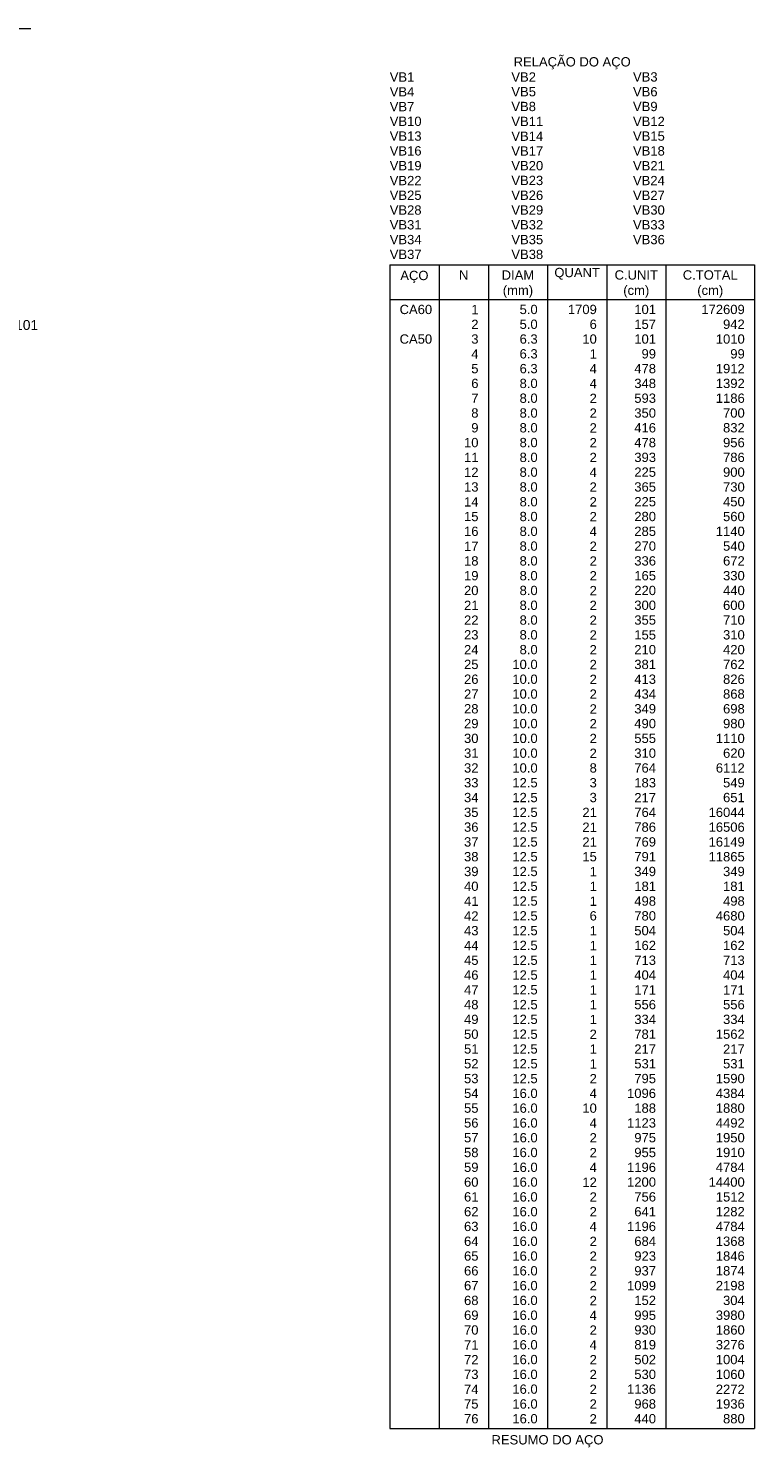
# Model space of a CAD drawing. Header units: millimetres. Extents: x 10906 to 25863, y 1966 to 4861.
# Tile 84 of 163: x 11336 to 11352, y 3033 to 3064. Entities that reach past the tile are written whole.
import ezdxf

# ---------------------------------------------------------------- set-up
doc = ezdxf.new("R2010")
doc.units = ezdxf.units.MM
for name, color, linetype, lineweight in [('Descrição da armadura', 7, 'Continuous', 5), ('DT-Relação do aço', 7, 'Continuous', 5), ('DT-Textos', 7, 'Continuous', 5)]:
    doc.layers.add(name, color=color, linetype=linetype, lineweight=lineweight)
doc.styles.add('Arial', font='arial.ttf')

msp = doc.modelspace()

# ---------------------------------------------------------------- linework, layer by layer
at = {"layer": 'DT-Relação do aço', "linetype": 'Continuous'}
for p, q in [((11343.79713, 3058.74245), (11351.63373, 3058.74245)), ((11343.79713, 3058.74245), (11343.79713, 3033.75005)), ((11344.85613, 3058.74245), (11344.85613, 3033.75005)), ((11345.91513, 3058.74245), (11345.91513, 3033.75005)), ((11347.18593, 3058.74245), (11347.18593, 3033.75005)), ((11348.45673, 3058.74245), (11348.45673, 3033.75005)), ((11349.72753, 3058.74245), (11349.72753, 3033.75005)), ((11351.63373, 3058.74245), (11351.63373, 3033.75005)), ((11343.79713, 3058.00115), (11351.63373, 3058.00115)), ((11343.79713, 3033.75005), (11351.63373, 3033.75005))]:
    msp.add_line(p, q, dxfattribs=at)
at = {"layer": 'DT-Textos'}
msp.add_line((11333.97284, 3063.82352), (11336.09084, 3063.82352), dxfattribs=at)

# ---------------------------------------------------------------- texts
at = {"layer": 'Descrição da armadura', "color": 7, "linetype": 'Continuous', "insert": (11335.03184, 3057.34062), "char_height": 0.2118, "width": 4.8647001, "attachment_point": 8, "line_spacing_factor": 0.798, "style": 'Arial'}
msp.add_mtext('17 N1 ø5.0 C=101', dxfattribs=at)
at = {"layer": 'DT-Relação do aço', "linetype": 'Continuous', "char_height": 0.2, "line_spacing_factor": 0.798, "style": 'Arial'}
for s, insert, width, attachment_point in [('RELAÇÃO DO AÇO', (11347.71573, 3062.94351), 5.3406545, 8), ('VB1', (11343.79713, 3062.67845), 1.1213752, 7), ('VB2', (11346.40933, 3062.67845), 1.1213752, 7), ('VB3', (11349.02153, 3062.67845), 1.1213752, 7), ('VB4', (11343.79713, 3062.36075), 1.1213752, 7), ('VB5', (11346.40933, 3062.36075), 1.1213752, 7), ('VB6', (11349.02153, 3062.36075), 1.1213752, 7), ('VB7', (11343.79713, 3062.04305), 1.1213752, 7), ('VB8', (11346.40933, 3062.04305), 1.1213752, 7), ('VB9', (11349.02153, 3062.04305), 1.1213752, 7), ('VB10', (11343.79713, 3061.72535), 1.4513278, 7), ('VB11', (11346.40933, 3061.72535), 1.4513278, 7), ('VB12', (11349.02153, 3061.72535), 1.4513278, 7), ('VB13', (11343.79713, 3061.40765), 1.4513278, 7), ('VB14', (11346.40933, 3061.40765), 1.4513278, 7), ('VB15', (11349.02153, 3061.40765), 1.4513278, 7), ('VB16', (11343.79713, 3061.08995), 1.4513278, 7), ('VB17', (11346.40933, 3061.08995), 1.4513278, 7), ('VB18', (11349.02153, 3061.08995), 1.4513278, 7), ('VB19', (11343.79713, 3060.77225), 1.4513278, 7), ('VB20', (11346.40933, 3060.77225), 1.4513278, 7), ('VB21', (11349.02153, 3060.77225), 1.4513278, 7), ('VB22', (11343.79713, 3060.45455), 1.4513278, 7), ('VB23', (11346.40933, 3060.45455), 1.4513278, 7), ('VB24', (11349.02153, 3060.45455), 1.4513278, 7), ('VB25', (11343.79713, 3060.13685), 1.4513278, 7), ('VB26', (11346.40933, 3060.13685), 1.4513278, 7), ('VB27', (11349.02153, 3060.13685), 1.4513278, 7), ('VB28', (11343.79713, 3059.81915), 1.4513278, 7), ('VB29', (11346.40933, 3059.81915), 1.4513278, 7), ('VB30', (11349.02153, 3059.81915), 1.4513278, 7), ('VB31', (11343.79713, 3059.50145), 1.4513278, 7), ('VB32', (11346.40933, 3059.50145), 1.4513278, 7), ('VB33', (11349.02153, 3059.50145), 1.4513278, 7), ('VB34', (11343.79713, 3059.18375), 1.4513278, 7), ('VB35', (11346.40933, 3059.18375), 1.4513278, 7), ('VB36', (11349.02153, 3059.18375), 1.4513278, 7), ('VB37', (11343.79713, 3058.86605), 1.4513278, 7), ('VB38', (11346.40933, 3058.86605), 1.4513278, 7), ('AÇO', (11344.32673, 3058.35451), 1.2856273, 8), ('N', (11345.38563, 3058.42475), 0.4284459, 8), ('DIAM', (11346.55053, 3058.42475), 1.4831933, 8), ('QUANT', (11347.82133, 3058.42475), 2.0764706, 8), ('C.UNIT', (11349.09213, 3058.42475), 1.9773979, 8), ('C.TOTAL', (11350.68063, 3058.42475), 2.5052061, 8), ('(mm)', (11346.55073, 3058.03751), 1.3835412, 8), ('(cm)', (11349.09173, 3058.03751), 1.1859752, 8), ('(cm)', (11350.68073, 3058.03751), 1.1859752, 8), ('RESUMO DO AÇO', (11347.18573, 3033.34451), 5.1091953, 8)]:
    msp.add_mtext(s, dxfattribs=dict(at, insert=insert, width=width, attachment_point=attachment_point))
at = {"layer": 'DT-Relação do aço', "color": 7, "linetype": 'Continuous', "char_height": 0.2, "line_spacing_factor": 0.798, "style": 'Arial'}
for s, insert, width, attachment_point in [('CA60', (11344.00893, 3057.68345), 1.4840623, 7), ('1', (11345.70333, 3057.68345), 0.3299526, 9), ('5.0', (11346.97413, 3057.68345), 0.8247366, 9), ('1709', (11348.24493, 3057.68345), 1.3198103, 9), ('101', (11349.51573, 3057.68345), 0.9898577, 9), ('172609', (11351.42193, 3057.68345), 1.9797154, 9), ('2', (11345.70333, 3057.36575), 0.3299526, 9), ('5.0', (11346.97413, 3057.36575), 0.8247366, 9), ('6', (11348.24493, 3057.36575), 0.3299526, 9), ('157', (11349.51573, 3057.36575), 0.9898577, 9), ('942', (11351.42193, 3057.36575), 0.9898577, 9), ('CA50', (11344.00893, 3057.04805), 1.4840623, 7), ('3', (11345.70333, 3057.04805), 0.3299526, 9), ('6.3', (11346.97413, 3057.04805), 0.8247366, 9), ('10', (11348.24493, 3057.04805), 0.6599051, 9), ('101', (11349.51573, 3057.04805), 0.9898577, 9), ('1010', (11351.42193, 3057.04805), 1.3198103, 9), ('4', (11345.70333, 3056.73035), 0.3299526, 9), ('6.3', (11346.97413, 3056.73035), 0.8247366, 9), ('1', (11348.24493, 3056.73035), 0.3299526, 9), ('99', (11349.51573, 3056.73035), 0.6599051, 9), ('99', (11351.42193, 3056.73035), 0.6599051, 9), ('5', (11345.70333, 3056.41265), 0.3299526, 9), ('6.3', (11346.97413, 3056.41265), 0.8247366, 9), ('4', (11348.24493, 3056.41265), 0.3299526, 9), ('478', (11349.51573, 3056.41265), 0.9898577, 9), ('1912', (11351.42193, 3056.41265), 1.3198103, 9), ('6', (11345.70333, 3056.09495), 0.3299526, 9), ('8.0', (11346.97413, 3056.09495), 0.8247366, 9), ('4', (11348.24493, 3056.09495), 0.3299526, 9), ('348', (11349.51573, 3056.09495), 0.9898577, 9), ('1392', (11351.42193, 3056.09495), 1.3198103, 9), ('7', (11345.70333, 3055.77725), 0.3299526, 9), ('8.0', (11346.97413, 3055.77725), 0.8247366, 9), ('2', (11348.24493, 3055.77725), 0.3299526, 9), ('593', (11349.51573, 3055.77725), 0.9898577, 9), ('1186', (11351.42193, 3055.77725), 1.3198103, 9), ('8', (11345.70333, 3055.45955), 0.3299526, 9), ('8.0', (11346.97413, 3055.45955), 0.8247366, 9), ('2', (11348.24493, 3055.45955), 0.3299526, 9), ('350', (11349.51573, 3055.45955), 0.9898577, 9), ('700', (11351.42193, 3055.45955), 0.9898577, 9), ('9', (11345.70333, 3055.14185), 0.3299526, 9), ('8.0', (11346.97413, 3055.14185), 0.8247366, 9), ('2', (11348.24493, 3055.14185), 0.3299526, 9), ('416', (11349.51573, 3055.14185), 0.9898577, 9), ('832', (11351.42193, 3055.14185), 0.9898577, 9), ('10', (11345.70333, 3054.82415), 0.6599051, 9), ('8.0', (11346.97413, 3054.82415), 0.8247366, 9), ('2', (11348.24493, 3054.82415), 0.3299526, 9), ('478', (11349.51573, 3054.82415), 0.9898577, 9), ('956', (11351.42193, 3054.82415), 0.9898577, 9), ('11', (11345.70333, 3054.50645), 0.6599051, 9), ('8.0', (11346.97413, 3054.50645), 0.8247366, 9), ('2', (11348.24493, 3054.50645), 0.3299526, 9), ('393', (11349.51573, 3054.50645), 0.9898577, 9), ('786', (11351.42193, 3054.50645), 0.9898577, 9), ('12', (11345.70333, 3054.18875), 0.6599051, 9), ('8.0', (11346.97413, 3054.18875), 0.8247366, 9), ('4', (11348.24493, 3054.18875), 0.3299526, 9), ('225', (11349.51573, 3054.18875), 0.9898577, 9), ('900', (11351.42193, 3054.18875), 0.9898577, 9), ('13', (11345.70333, 3053.87105), 0.6599051, 9), ('8.0', (11346.97413, 3053.87105), 0.8247366, 9), ('2', (11348.24493, 3053.87105), 0.3299526, 9), ('365', (11349.51573, 3053.87105), 0.9898577, 9), ('730', (11351.42193, 3053.87105), 0.9898577, 9), ('14', (11345.70333, 3053.55335), 0.6599051, 9), ('8.0', (11346.97413, 3053.55335), 0.8247366, 9), ('2', (11348.24493, 3053.55335), 0.3299526, 9), ('225', (11349.51573, 3053.55335), 0.9898577, 9), ('450', (11351.42193, 3053.55335), 0.9898577, 9), ('15', (11345.70333, 3053.23565), 0.6599051, 9), ('8.0', (11346.97413, 3053.23565), 0.8247366, 9), ('2', (11348.24493, 3053.23565), 0.3299526, 9), ('280', (11349.51573, 3053.23565), 0.9898577, 9), ('560', (11351.42193, 3053.23565), 0.9898577, 9), ('16', (11345.70333, 3052.91795), 0.6599051, 9), ('8.0', (11346.97413, 3052.91795), 0.8247366, 9), ('4', (11348.24493, 3052.91795), 0.3299526, 9), ('285', (11349.51573, 3052.91795), 0.9898577, 9), ('1140', (11351.42193, 3052.91795), 1.3198103, 9), ('17', (11345.70333, 3052.60025), 0.6599051, 9), ('8.0', (11346.97413, 3052.60025), 0.8247366, 9), ('2', (11348.24493, 3052.60025), 0.3299526, 9), ('270', (11349.51573, 3052.60025), 0.9898577, 9), ('540', (11351.42193, 3052.60025), 0.9898577, 9), ('18', (11345.70333, 3052.28255), 0.6599051, 9), ('8.0', (11346.97413, 3052.28255), 0.8247366, 9), ('2', (11348.24493, 3052.28255), 0.3299526, 9), ('336', (11349.51573, 3052.28255), 0.9898577, 9), ('672', (11351.42193, 3052.28255), 0.9898577, 9), ('19', (11345.70333, 3051.96485), 0.6599051, 9), ('8.0', (11346.97413, 3051.96485), 0.8247366, 9), ('2', (11348.24493, 3051.96485), 0.3299526, 9), ('165', (11349.51573, 3051.96485), 0.9898577, 9), ('330', (11351.42193, 3051.96485), 0.9898577, 9), ('20', (11345.70333, 3051.64715), 0.6599051, 9), ('8.0', (11346.97413, 3051.64715), 0.8247366, 9), ('2', (11348.24493, 3051.64715), 0.3299526, 9), ('220', (11349.51573, 3051.64715), 0.9898577, 9), ('440', (11351.42193, 3051.64715), 0.9898577, 9), ('21', (11345.70333, 3051.32945), 0.6599051, 9), ('8.0', (11346.97413, 3051.32945), 0.8247366, 9), ('2', (11348.24493, 3051.32945), 0.3299526, 9), ('300', (11349.51573, 3051.32945), 0.9898577, 9), ('600', (11351.42193, 3051.32945), 0.9898577, 9), ('22', (11345.70333, 3051.01175), 0.6599051, 9), ('8.0', (11346.97413, 3051.01175), 0.8247366, 9), ('2', (11348.24493, 3051.01175), 0.3299526, 9), ('355', (11349.51573, 3051.01175), 0.9898577, 9), ('710', (11351.42193, 3051.01175), 0.9898577, 9), ('23', (11345.70333, 3050.69405), 0.6599051, 9), ('8.0', (11346.97413, 3050.69405), 0.8247366, 9), ('2', (11348.24493, 3050.69405), 0.3299526, 9), ('155', (11349.51573, 3050.69405), 0.9898577, 9), ('310', (11351.42193, 3050.69405), 0.9898577, 9), ('24', (11345.70333, 3050.37635), 0.6599051, 9), ('8.0', (11346.97413, 3050.37635), 0.8247366, 9), ('2', (11348.24493, 3050.37635), 0.3299526, 9), ('210', (11349.51573, 3050.37635), 0.9898577, 9), ('420', (11351.42193, 3050.37635), 0.9898577, 9), ('25', (11345.70333, 3050.05865), 0.6599051, 9), ('10.0', (11346.97413, 3050.05865), 1.1546891, 9), ('2', (11348.24493, 3050.05865), 0.3299526, 9), ('381', (11349.51573, 3050.05865), 0.9898577, 9), ('762', (11351.42193, 3050.05865), 0.9898577, 9), ('26', (11345.70333, 3049.74095), 0.6599051, 9), ('10.0', (11346.97413, 3049.74095), 1.1546891, 9), ('2', (11348.24493, 3049.74095), 0.3299526, 9), ('413', (11349.51573, 3049.74095), 0.9898577, 9), ('826', (11351.42193, 3049.74095), 0.9898577, 9), ('27', (11345.70333, 3049.42325), 0.6599051, 9), ('10.0', (11346.97413, 3049.42325), 1.1546891, 9), ('2', (11348.24493, 3049.42325), 0.3299526, 9), ('434', (11349.51573, 3049.42325), 0.9898577, 9), ('868', (11351.42193, 3049.42325), 0.9898577, 9), ('28', (11345.70333, 3049.10555), 0.6599051, 9), ('10.0', (11346.97413, 3049.10555), 1.1546891, 9), ('2', (11348.24493, 3049.10555), 0.3299526, 9), ('349', (11349.51573, 3049.10555), 0.9898577, 9), ('698', (11351.42193, 3049.10555), 0.9898577, 9), ('29', (11345.70333, 3048.78785), 0.6599051, 9), ('10.0', (11346.97413, 3048.78785), 1.1546891, 9), ('2', (11348.24493, 3048.78785), 0.3299526, 9), ('490', (11349.51573, 3048.78785), 0.9898577, 9), ('980', (11351.42193, 3048.78785), 0.9898577, 9), ('30', (11345.70333, 3048.47015), 0.6599051, 9), ('10.0', (11346.97413, 3048.47015), 1.1546891, 9), ('2', (11348.24493, 3048.47015), 0.3299526, 9), ('555', (11349.51573, 3048.47015), 0.9898577, 9), ('1110', (11351.42193, 3048.47015), 1.3198103, 9), ('31', (11345.70333, 3048.15245), 0.6599051, 9), ('10.0', (11346.97413, 3048.15245), 1.1546891, 9), ('2', (11348.24493, 3048.15245), 0.3299526, 9), ('310', (11349.51573, 3048.15245), 0.9898577, 9), ('620', (11351.42193, 3048.15245), 0.9898577, 9), ('32', (11345.70333, 3047.83475), 0.6599051, 9), ('10.0', (11346.97413, 3047.83475), 1.1546891, 9), ('8', (11348.24493, 3047.83475), 0.3299526, 9), ('764', (11349.51573, 3047.83475), 0.9898577, 9), ('6112', (11351.42193, 3047.83475), 1.3198103, 9), ('33', (11345.70333, 3047.51705), 0.6599051, 9), ('12.5', (11346.97413, 3047.51705), 1.1546891, 9), ('3', (11348.24493, 3047.51705), 0.3299526, 9), ('183', (11349.51573, 3047.51705), 0.9898577, 9), ('549', (11351.42193, 3047.51705), 0.9898577, 9), ('34', (11345.70333, 3047.19935), 0.6599051, 9), ('12.5', (11346.97413, 3047.19935), 1.1546891, 9), ('3', (11348.24493, 3047.19935), 0.3299526, 9), ('217', (11349.51573, 3047.19935), 0.9898577, 9), ('651', (11351.42193, 3047.19935), 0.9898577, 9), ('35', (11345.70333, 3046.88165), 0.6599051, 9), ('12.5', (11346.97413, 3046.88165), 1.1546891, 9), ('21', (11348.24493, 3046.88165), 0.6599051, 9), ('764', (11349.51573, 3046.88165), 0.9898577, 9), ('16044', (11351.42193, 3046.88165), 1.6497628, 9), ('36', (11345.70333, 3046.56395), 0.6599051, 9), ('12.5', (11346.97413, 3046.56395), 1.1546891, 9), ('21', (11348.24493, 3046.56395), 0.6599051, 9), ('786', (11349.51573, 3046.56395), 0.9898577, 9), ('16506', (11351.42193, 3046.56395), 1.6497628, 9), ('37', (11345.70333, 3046.24625), 0.6599051, 9), ('12.5', (11346.97413, 3046.24625), 1.1546891, 9), ('21', (11348.24493, 3046.24625), 0.6599051, 9), ('769', (11349.51573, 3046.24625), 0.9898577, 9), ('16149', (11351.42193, 3046.24625), 1.6497628, 9), ('38', (11345.70333, 3045.92855), 0.6599051, 9), ('12.5', (11346.97413, 3045.92855), 1.1546891, 9), ('15', (11348.24493, 3045.92855), 0.6599051, 9), ('791', (11349.51573, 3045.92855), 0.9898577, 9), ('11865', (11351.42193, 3045.92855), 1.6497628, 9), ('39', (11345.70333, 3045.61085), 0.6599051, 9), ('12.5', (11346.97413, 3045.61085), 1.1546891, 9), ('1', (11348.24493, 3045.61085), 0.3299526, 9), ('349', (11349.51573, 3045.61085), 0.9898577, 9), ('349', (11351.42193, 3045.61085), 0.9898577, 9), ('40', (11345.70333, 3045.29315), 0.6599051, 9), ('12.5', (11346.97413, 3045.29315), 1.1546891, 9), ('1', (11348.24493, 3045.29315), 0.3299526, 9), ('181', (11349.51573, 3045.29315), 0.9898577, 9), ('181', (11351.42193, 3045.29315), 0.9898577, 9), ('41', (11345.70333, 3044.97545), 0.6599051, 9), ('12.5', (11346.97413, 3044.97545), 1.1546891, 9), ('1', (11348.24493, 3044.97545), 0.3299526, 9), ('498', (11349.51573, 3044.97545), 0.9898577, 9), ('498', (11351.42193, 3044.97545), 0.9898577, 9), ('42', (11345.70333, 3044.65775), 0.6599051, 9), ('12.5', (11346.97413, 3044.65775), 1.1546891, 9), ('6', (11348.24493, 3044.65775), 0.3299526, 9), ('780', (11349.51573, 3044.65775), 0.9898577, 9), ('4680', (11351.42193, 3044.65775), 1.3198103, 9), ('43', (11345.70333, 3044.34005), 0.6599051, 9), ('12.5', (11346.97413, 3044.34005), 1.1546891, 9), ('1', (11348.24493, 3044.34005), 0.3299526, 9), ('504', (11349.51573, 3044.34005), 0.9898577, 9), ('504', (11351.42193, 3044.34005), 0.9898577, 9), ('12.5', (11346.97413, 3044.02235), 1.1546891, 9), ('162', (11349.51573, 3044.02235), 0.9898577, 9), ('162', (11351.42193, 3044.02235), 0.9898577, 9), ('44', (11345.70333, 3044.02235), 0.6599051, 9), ('1', (11348.24493, 3044.02235), 0.3299526, 9), ('45', (11345.70333, 3043.70465), 0.6599051, 9), ('12.5', (11346.97413, 3043.70465), 1.1546891, 9), ('1', (11348.24493, 3043.70465), 0.3299526, 9), ('713', (11349.51573, 3043.70465), 0.9898577, 9), ('713', (11351.42193, 3043.70465), 0.9898577, 9), ('46', (11345.70333, 3043.38695), 0.6599051, 9), ('12.5', (11346.97413, 3043.38695), 1.1546891, 9), ('1', (11348.24493, 3043.38695), 0.3299526, 9), ('404', (11349.51573, 3043.38695), 0.9898577, 9), ('404', (11351.42193, 3043.38695), 0.9898577, 9), ('47', (11345.70333, 3043.06925), 0.6599051, 9), ('12.5', (11346.97413, 3043.06925), 1.1546891, 9), ('1', (11348.24493, 3043.06925), 0.3299526, 9), ('171', (11349.51573, 3043.06925), 0.9898577, 9), ('171', (11351.42193, 3043.06925), 0.9898577, 9), ('48', (11345.70333, 3042.75155), 0.6599051, 9), ('12.5', (11346.97413, 3042.75155), 1.1546891, 9), ('1', (11348.24493, 3042.75155), 0.3299526, 9), ('556', (11349.51573, 3042.75155), 0.9898577, 9), ('556', (11351.42193, 3042.75155), 0.9898577, 9), ('49', (11345.70333, 3042.43385), 0.6599051, 9), ('12.5', (11346.97413, 3042.43385), 1.1546891, 9), ('1', (11348.24493, 3042.43385), 0.3299526, 9), ('334', (11349.51573, 3042.43385), 0.9898577, 9), ('334', (11351.42193, 3042.43385), 0.9898577, 9), ('50', (11345.70333, 3042.11615), 0.6599051, 9), ('12.5', (11346.97413, 3042.11615), 1.1546891, 9), ('2', (11348.24493, 3042.11615), 0.3299526, 9), ('781', (11349.51573, 3042.11615), 0.9898577, 9), ('1562', (11351.42193, 3042.11615), 1.3198103, 9), ('51', (11345.70333, 3041.79845), 0.6599051, 9), ('12.5', (11346.97413, 3041.79845), 1.1546891, 9), ('1', (11348.24493, 3041.79845), 0.3299526, 9), ('217', (11349.51573, 3041.79845), 0.9898577, 9), ('217', (11351.42193, 3041.79845), 0.9898577, 9), ('52', (11345.70333, 3041.48075), 0.6599051, 9), ('12.5', (11346.97413, 3041.48075), 1.1546891, 9), ('1', (11348.24493, 3041.48075), 0.3299526, 9), ('531', (11349.51573, 3041.48075), 0.9898577, 9), ('531', (11351.42193, 3041.48075), 0.9898577, 9), ('53', (11345.70333, 3041.16305), 0.6599051, 9), ('12.5', (11346.97413, 3041.16305), 1.1546891, 9), ('2', (11348.24493, 3041.16305), 0.3299526, 9), ('795', (11349.51573, 3041.16305), 0.9898577, 9), ('1590', (11351.42193, 3041.16305), 1.3198103, 9), ('54', (11345.70333, 3040.84535), 0.6599051, 9), ('16.0', (11346.97413, 3040.84535), 1.1546891, 9), ('4', (11348.24493, 3040.84535), 0.3299526, 9), ('1096', (11349.51573, 3040.84535), 1.3198103, 9), ('4384', (11351.42193, 3040.84535), 1.3198103, 9), ('55', (11345.70333, 3040.52765), 0.6599051, 9), ('16.0', (11346.97413, 3040.52765), 1.1546891, 9), ('10', (11348.24493, 3040.52765), 0.6599051, 9), ('188', (11349.51573, 3040.52765), 0.9898577, 9), ('1880', (11351.42193, 3040.52765), 1.3198103, 9), ('56', (11345.70333, 3040.20995), 0.6599051, 9), ('16.0', (11346.97413, 3040.20995), 1.1546891, 9), ('4', (11348.24493, 3040.20995), 0.3299526, 9), ('1123', (11349.51573, 3040.20995), 1.3198103, 9), ('4492', (11351.42193, 3040.20995), 1.3198103, 9), ('57', (11345.70333, 3039.89225), 0.6599051, 9), ('16.0', (11346.97413, 3039.89225), 1.1546891, 9), ('2', (11348.24493, 3039.89225), 0.3299526, 9), ('975', (11349.51573, 3039.89225), 0.9898577, 9), ('1950', (11351.42193, 3039.89225), 1.3198103, 9), ('58', (11345.70333, 3039.57455), 0.6599051, 9), ('16.0', (11346.97413, 3039.57455), 1.1546891, 9), ('2', (11348.24493, 3039.57455), 0.3299526, 9), ('955', (11349.51573, 3039.57455), 0.9898577, 9), ('1910', (11351.42193, 3039.57455), 1.3198103, 9), ('59', (11345.70333, 3039.25685), 0.6599051, 9), ('16.0', (11346.97413, 3039.25685), 1.1546891, 9), ('4', (11348.24493, 3039.25685), 0.3299526, 9), ('1196', (11349.51573, 3039.25685), 1.3198103, 9), ('4784', (11351.42193, 3039.25685), 1.3198103, 9), ('60', (11345.70333, 3038.93915), 0.6599051, 9), ('16.0', (11346.97413, 3038.93915), 1.1546891, 9), ('12', (11348.24493, 3038.93915), 0.6599051, 9), ('1200', (11349.51573, 3038.93915), 1.3198103, 9), ('14400', (11351.42193, 3038.93915), 1.6497628, 9), ('61', (11345.70333, 3038.62145), 0.6599051, 9), ('16.0', (11346.97413, 3038.62145), 1.1546891, 9), ('2', (11348.24493, 3038.62145), 0.3299526, 9), ('756', (11349.51573, 3038.62145), 0.9898577, 9), ('1512', (11351.42193, 3038.62145), 1.3198103, 9), ('62', (11345.70333, 3038.30375), 0.6599051, 9), ('16.0', (11346.97413, 3038.30375), 1.1546891, 9), ('2', (11348.24493, 3038.30375), 0.3299526, 9), ('641', (11349.51573, 3038.30375), 0.9898577, 9), ('1282', (11351.42193, 3038.30375), 1.3198103, 9), ('63', (11345.70333, 3037.98605), 0.6599051, 9), ('16.0', (11346.97413, 3037.98605), 1.1546891, 9), ('4', (11348.24493, 3037.98605), 0.3299526, 9), ('1196', (11349.51573, 3037.98605), 1.3198103, 9), ('4784', (11351.42193, 3037.98605), 1.3198103, 9), ('64', (11345.70333, 3037.66835), 0.6599051, 9), ('16.0', (11346.97413, 3037.66835), 1.1546891, 9), ('2', (11348.24493, 3037.66835), 0.3299526, 9), ('684', (11349.51573, 3037.66835), 0.9898577, 9), ('1368', (11351.42193, 3037.66835), 1.3198103, 9), ('65', (11345.70333, 3037.35065), 0.6599051, 9), ('16.0', (11346.97413, 3037.35065), 1.1546891, 9), ('2', (11348.24493, 3037.35065), 0.3299526, 9), ('923', (11349.51573, 3037.35065), 0.9898577, 9), ('1846', (11351.42193, 3037.35065), 1.3198103, 9), ('66', (11345.70333, 3037.03295), 0.6599051, 9), ('16.0', (11346.97413, 3037.03295), 1.1546891, 9), ('2', (11348.24493, 3037.03295), 0.3299526, 9), ('937', (11349.51573, 3037.03295), 0.9898577, 9), ('1874', (11351.42193, 3037.03295), 1.3198103, 9), ('67', (11345.70333, 3036.71525), 0.6599051, 9), ('16.0', (11346.97413, 3036.71525), 1.1546891, 9), ('2', (11348.24493, 3036.71525), 0.3299526, 9), ('1099', (11349.51573, 3036.71525), 1.3198103, 9), ('2198', (11351.42193, 3036.71525), 1.3198103, 9), ('68', (11345.70333, 3036.39755), 0.6599051, 9), ('16.0', (11346.97413, 3036.39755), 1.1546891, 9), ('2', (11348.24493, 3036.39755), 0.3299526, 9), ('152', (11349.51573, 3036.39755), 0.9898577, 9), ('304', (11351.42193, 3036.39755), 0.9898577, 9), ('69', (11345.70333, 3036.07985), 0.6599051, 9), ('16.0', (11346.97413, 3036.07985), 1.1546891, 9), ('4', (11348.24493, 3036.07985), 0.3299526, 9), ('995', (11349.51573, 3036.07985), 0.9898577, 9), ('3980', (11351.42193, 3036.07985), 1.3198103, 9), ('70', (11345.70333, 3035.76215), 0.6599051, 9), ('16.0', (11346.97413, 3035.76215), 1.1546891, 9), ('2', (11348.24493, 3035.76215), 0.3299526, 9), ('930', (11349.51573, 3035.76215), 0.9898577, 9), ('1860', (11351.42193, 3035.76215), 1.3198103, 9), ('71', (11345.70333, 3035.44445), 0.6599051, 9), ('16.0', (11346.97413, 3035.44445), 1.1546891, 9), ('4', (11348.24493, 3035.44445), 0.3299526, 9), ('819', (11349.51573, 3035.44445), 0.9898577, 9), ('3276', (11351.42193, 3035.44445), 1.3198103, 9), ('72', (11345.70333, 3035.12675), 0.6599051, 9), ('16.0', (11346.97413, 3035.12675), 1.1546891, 9), ('2', (11348.24493, 3035.12675), 0.3299526, 9), ('502', (11349.51573, 3035.12675), 0.9898577, 9), ('1004', (11351.42193, 3035.12675), 1.3198103, 9), ('73', (11345.70333, 3034.80905), 0.6599051, 9), ('16.0', (11346.97413, 3034.80905), 1.1546891, 9), ('2', (11348.24493, 3034.80905), 0.3299526, 9), ('530', (11349.51573, 3034.80905), 0.9898577, 9), ('1060', (11351.42193, 3034.80905), 1.3198103, 9), ('74', (11345.70333, 3034.49135), 0.6599051, 9), ('16.0', (11346.97413, 3034.49135), 1.1546891, 9), ('2', (11348.24493, 3034.49135), 0.3299526, 9), ('1136', (11349.51573, 3034.49135), 1.3198103, 9), ('2272', (11351.42193, 3034.49135), 1.3198103, 9), ('75', (11345.70333, 3034.17365), 0.6599051, 9), ('16.0', (11346.97413, 3034.17365), 1.1546891, 9), ('2', (11348.24493, 3034.17365), 0.3299526, 9), ('968', (11349.51573, 3034.17365), 0.9898577, 9), ('1936', (11351.42193, 3034.17365), 1.3198103, 9), ('76', (11345.70333, 3033.85595), 0.6599051, 9), ('16.0', (11346.97413, 3033.85595), 1.1546891, 9), ('2', (11348.24493, 3033.85595), 0.3299526, 9), ('440', (11349.51573, 3033.85595), 0.9898577, 9), ('880', (11351.42193, 3033.85595), 0.9898577, 9)]:
    msp.add_mtext(s, dxfattribs=dict(at, insert=insert, width=width, attachment_point=attachment_point))

doc.saveas('drawing.dxf')
